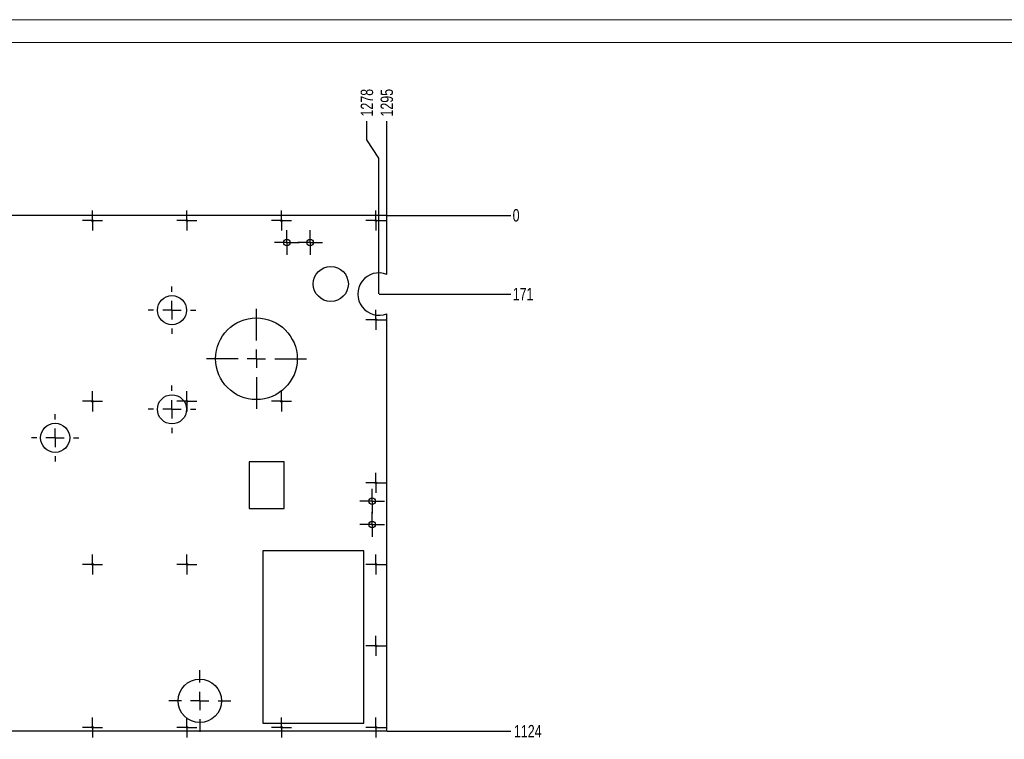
# Model space of a CAD drawing. Header units: millimetres. Extents: x 0 to 841, y 0 to 594.
# Tile 6 of 91: x 209 to 423, y 437 to 594. Entities that reach past the tile are written whole.
import ezdxf

# ---------------------------------------------------------------- set-up
doc = ezdxf.new("R2010")
doc.units = ezdxf.units.MM
doc.header["$PDSIZE"] = -1
doc.linetypes.add('CENTERX2', pattern=[20.32, 12.7, -2.54, 2.54, -2.54])
for name, color, linetype in [('COTES', 1, 'Continuous'), ('GRAVURES', 9, 'Continuous'), ('TRAIT-MIXTES', 3, 'CENTERX2')]:
    doc.layers.add(name, color=color, linetype=linetype)
doc.layers.add('TRAIT-FORT', color=4, linetype='Continuous', lineweight=25)
doc.styles.add('SLDTEXTSTYLE0', font='TXT', dxfattribs={"width": 0.75})
doc.dimstyles.new('SLDDIMSTYLE2', dxfattribs={"dimtxt": 2.7, "dimasz": 2, "dimexe": 0, "dimexo": 0.0625, "dimgap": 0.675, "dimtad": 0, "dimtih": 1, "dimtoh": 1, "dimdec": 0, "dimlfac": 10, "dimrnd": 1e-09, "dimzin": 12, "dimdsep": 46, "dimtxsty": 'SLDTEXTSTYLE0', "dimsah": 1, "dimcen": 0.09, "dimadec": 0, "dimazin": 3, "dimtfac": 1, "dimtdec": 0, "dimtofl": 0, "dimtmove": 0, "dimatfit": 3, "dimfxl": 1, "dimfrac": 2, "dimtolj": 1, "dimtzin": 12, "dimarcsym": 0})
doc.dimstyles.new('SLDDIMSTYLE6', dxfattribs={"dimtxt": 2.7, "dimasz": 0.333333, "dimexe": 0, "dimexo": 0.0625, "dimgap": 0.675, "dimtad": 0, "dimtih": 1, "dimtoh": 1, "dimdec": 0, "dimlfac": 10, "dimrnd": 1e-09, "dimdsep": 46, "dimtxsty": 'SLDTEXTSTYLE0', "dimblk1": 'ORIGIN', "dimblk2": 'ORIGIN', "dimsah": 1, "dimcen": 0.09, "dimadec": 0, "dimazin": 2, "dimtfac": 1, "dimtdec": 0, "dimtofl": 0, "dimtmove": 0, "dimatfit": 3, "dimldrblk": 'ORIGIN', "dimfxl": 1, "dimfrac": 2, "dimtolj": 1, "dimtzin": 12, "dimarcsym": 0})

# ---------------------------------------------------------------- blocks, each defined once
blk = doc.blocks.new('_D_97')
at = {"layer": 'COTES', "color": 0, "lineweight": -2, "transparency": 16777216}
blk.add_line((288.64, 551.37), (315.54, 551.37), dxfattribs=at)
at = {"layer": 'Defpoints', "color": 0, "transparency": 16777216}
for p in [(288.58, 551.37), (288.58, 551.37), (315.54, 551.37)]:
    blk.add_point(p, dxfattribs=at)
at = {"layer": 'COTES', "color": 0, "transparency": 16777216, "insert": (316.72, 551.37), "char_height": 2.7, "attachment_point": 5, "style": 'SLDTEXTSTYLE0'}
blk.add_mtext('\\A1;0', dxfattribs=at)
blk = doc.blocks.new('_Origin')
at = {"color": 0, "linetype": 'ByBlock', "lineweight": -2}
blk.add_line((0, 0), (-1, 0), dxfattribs=at)
blk.add_circle((0, 0), 0.5, dxfattribs=at)
blk = doc.blocks.new('_D_98')
at = {"layer": 'COTES', "color": 0, "lineweight": -2, "transparency": 16777216}
blk.add_line((286.92, 534.23), (315.54, 534.23), dxfattribs=at)
at = {"layer": 'Defpoints', "color": 0, "transparency": 16777216}
for p in [(288.58, 551.37), (286.85, 534.23), (315.54, 534.23)]:
    blk.add_point(p, dxfattribs=at)
at = {"layer": 'COTES', "color": 0, "transparency": 16777216, "insert": (318.24, 534.23), "char_height": 2.7, "attachment_point": 5, "style": 'SLDTEXTSTYLE0'}
blk.add_mtext('\\A1;171', dxfattribs=at)
blk = doc.blocks.new('_D_99')
at = {"layer": 'COTES', "color": 0, "lineweight": -2, "transparency": 16777216}
blk.add_line((288.64, 439.02), (315.54, 439.02), dxfattribs=at)
at = {"layer": 'Defpoints', "color": 0, "transparency": 16777216}
for p in [(288.58, 551.37), (288.58, 439.02), (315.54, 439.02)]:
    blk.add_point(p, dxfattribs=at)
at = {"layer": 'COTES', "color": 0, "transparency": 16777216, "insert": (319.26, 439.02), "char_height": 2.7, "attachment_point": 5, "style": 'SLDTEXTSTYLE0'}
blk.add_mtext('\\A1;1124', dxfattribs=at)
blk = doc.blocks.new('_D_101')
at = {"layer": 'COTES', "color": 0, "lineweight": -2, "transparency": 16777216}
for p, q in [((284.25, 567.86), (284.25, 571.86)), ((286.85, 563.86), (284.25, 567.86)), ((286.85, 534.3), (286.85, 563.86))]:
    blk.add_line(p, q, dxfattribs=at)
at = {"layer": 'Defpoints', "color": 0, "transparency": 16777216}
for p in [(284.25, 571.86), (159.08, 551.37), (286.85, 534.23)]:
    blk.add_point(p, dxfattribs=at)
at = {"layer": 'COTES', "color": 0, "transparency": 16777216, "insert": (284.25, 575.91), "char_height": 2.7, "attachment_point": 5, "rotation": 90, "style": 'SLDTEXTSTYLE0'}
blk.add_mtext('\\A1;1278', dxfattribs=at)
blk = doc.blocks.new('_D_102')
at = {"layer": 'COTES', "color": 0, "lineweight": -2, "transparency": 16777216}
blk.add_line((288.58, 551.44), (288.58, 571.86), dxfattribs=at)
at = {"layer": 'Defpoints', "color": 0, "transparency": 16777216}
for p in [(288.58, 571.86), (159.08, 551.37), (288.58, 551.37)]:
    blk.add_point(p, dxfattribs=at)
at = {"layer": 'COTES', "color": 0, "transparency": 16777216, "insert": (288.58, 575.91), "char_height": 2.7, "attachment_point": 5, "rotation": 90, "style": 'SLDTEXTSTYLE0'}
blk.add_mtext('\\A1;1295', dxfattribs=at)
blk = doc.blocks.new('SW_CENTERMARKSYMBOL_259')
at = {"layer": 'TRAIT-MIXTES', "color": 0}
for p, q in [((0, 4), (0, 5.17)), ((-4, 0), (-5.17, 0)), ((0, 0), (-2, 0)), ((0, 0), (0, 2)), ((0, 0), (0, -2)), ((0, 0), (2, 0)), ((4, 0), (5.17, 0)), ((0, -4), (0, -5.17))]:
    blk.add_line(p, q, dxfattribs=at)
blk = doc.blocks.new('SW_CENTERMARKSYMBOL_260')
at = {"layer": 'TRAIT-MIXTES', "color": 0}
for p, q in [((0, 4), (0, 10.89)), ((-4, 0), (-10.89, 0)), ((0, 0), (-2, 0)), ((0, 0), (0, 2)), ((0, 0), (0, -2)), ((0, 0), (2, 0)), ((4, 0), (10.89, 0)), ((0, -4), (0, -10.89))]:
    blk.add_line(p, q, dxfattribs=at)
blk = doc.blocks.new('SW_CENTERMARKSYMBOL_261')
at = {"layer": 'TRAIT-MIXTES', "color": 0}
for p, q in [((0, 4), (0, 5.17)), ((-4, 0), (-5.17, 0)), ((0, 0), (-2, 0)), ((0, 0), (0, 2)), ((0, 0), (0, -2)), ((0, 0), (2, 0)), ((4, 0), (5.17, 0)), ((0, -4), (0, -5.17))]:
    blk.add_line(p, q, dxfattribs=at)
blk = doc.blocks.new('SW_CENTERMARKSYMBOL_262')
at = {"layer": 'TRAIT-MIXTES', "color": 0}
for p, q in [((0, 4), (0, 5.17)), ((-4, 0), (-5.17, 0)), ((0, 0), (-2, 0)), ((0, 0), (0, 2)), ((0, 0), (0, -2)), ((0, 0), (2, 0)), ((4, 0), (5.17, 0)), ((0, -4), (0, -5.17))]:
    blk.add_line(p, q, dxfattribs=at)
blk = doc.blocks.new('SW_CENTERMARKSYMBOL_263')
at = {"layer": 'TRAIT-MIXTES', "color": 0}
for p, q in [((0, 4), (0, 6.73)), ((-4, 0), (-6.73, 0)), ((0, 0), (-2, 0)), ((0, 0), (0, 2)), ((0, 0), (0, -2)), ((0, 0), (2, 0)), ((4, 0), (6.73, 0)), ((0, -4), (0, -6.73))]:
    blk.add_line(p, q, dxfattribs=at)
blk = doc.blocks.new('SW_CENTERMARKSYMBOL_266')
at = {"layer": 'TRAIT-MIXTES', "color": 0}
for p, q in [((0, 2), (0, 2.7)), ((-2, 0), (-2.7, 0)), ((0, 0), (-2, 0)), ((0, 0), (0, 2)), ((0, 0), (0, -2)), ((0, 0), (2, 0)), ((2, 0), (2.7, 0)), ((0, -2), (0, -2.7))]:
    blk.add_line(p, q, dxfattribs=at)
blk = doc.blocks.new('SW_CENTERMARKSYMBOL_267')
at = {"layer": 'TRAIT-MIXTES', "color": 0}
for p, q in [((0, 2), (0, 2.7)), ((-2, 0), (-2.7, 0)), ((0, 0), (-2, 0)), ((0, 0), (0, 2)), ((0, 0), (0, -2)), ((0, 0), (2, 0)), ((2, 0), (2.7, 0)), ((0, -2), (0, -2.7))]:
    blk.add_line(p, q, dxfattribs=at)
blk = doc.blocks.new('SW_CENTERMARKSYMBOL_268')
at = {"layer": 'TRAIT-MIXTES', "color": 0}
for p, q in [((0, 2), (0, 2.7)), ((-2, 0), (-2.7, 0)), ((0, 0), (-2, 0)), ((0, 0), (0, 2)), ((0, 0), (0, -2)), ((0, 0), (2, 0)), ((2, 0), (2.7, 0)), ((0, -2), (0, -2.7))]:
    blk.add_line(p, q, dxfattribs=at)
blk = doc.blocks.new('SW_CENTERMARKSYMBOL_269')
at = {"layer": 'TRAIT-MIXTES', "color": 0}
for p, q in [((0, 2), (0, 2.7)), ((-2, 0), (-2.7, 0)), ((0, 0), (-2, 0)), ((0, 0), (0, 2)), ((0, 0), (0, -2)), ((0, 0), (2, 0)), ((2, 0), (2.7, 0)), ((0, -2), (0, -2.7))]:
    blk.add_line(p, q, dxfattribs=at)
blk = doc.blocks.new('SW_CENTERMARKSYMBOL_274')
at = {"layer": 'TRAIT-MIXTES', "color": 0}
for p, q in [((0, 2), (0, 2.18)), ((-2, 0), (-2.18, 0)), ((0, 0), (-2, 0)), ((0, 0), (0, 2)), ((0, 0), (0, -2)), ((0, 0), (2, 0)), ((2, 0), (2.18, 0)), ((0, -2), (0, -2.18))]:
    blk.add_line(p, q, dxfattribs=at)
blk = doc.blocks.new('SW_CENTERMARKSYMBOL_275')
at = {"layer": 'TRAIT-MIXTES', "color": 0}
for p, q in [((0, 2), (0, 2.18)), ((-2, 0), (-2.18, 0)), ((0, 0), (-2, 0)), ((0, 0), (0, 2)), ((0, 0), (0, -2)), ((0, 0), (2, 0)), ((2, 0), (2.18, 0)), ((0, -2), (0, -2.18))]:
    blk.add_line(p, q, dxfattribs=at)
blk = doc.blocks.new('SW_CENTERMARKSYMBOL_276')
at = {"layer": 'TRAIT-MIXTES', "color": 0}
for p, q in [((0, 2), (0, 2.18)), ((-2, 0), (-2.18, 0)), ((0, 0), (-2, 0)), ((0, 0), (0, 2)), ((0, 0), (0, -2)), ((0, 0), (2, 0)), ((2, 0), (2.18, 0)), ((0, -2), (0, -2.18))]:
    blk.add_line(p, q, dxfattribs=at)
blk = doc.blocks.new('SW_CENTERMARKSYMBOL_277')
at = {"layer": 'TRAIT-MIXTES', "color": 0}
for p, q in [((0, 2), (0, 2.18)), ((-2, 0), (-2.18, 0)), ((0, 0), (-2, 0)), ((0, 0), (0, 2)), ((0, 0), (0, -2)), ((0, 0), (2, 0)), ((2, 0), (2.18, 0)), ((0, -2), (0, -2.18))]:
    blk.add_line(p, q, dxfattribs=at)
blk = doc.blocks.new('SW_CENTERMARKSYMBOL_278')
at = {"layer": 'TRAIT-MIXTES', "color": 0}
for p, q in [((0, 2), (0, 2.18)), ((-2, 0), (-2.18, 0)), ((0, 0), (-2, 0)), ((0, 0), (0, 2)), ((0, 0), (0, -2)), ((0, 0), (2, 0)), ((2, 0), (2.18, 0)), ((0, -2), (0, -2.18))]:
    blk.add_line(p, q, dxfattribs=at)
blk = doc.blocks.new('SW_CENTERMARKSYMBOL_279')
at = {"layer": 'TRAIT-MIXTES', "color": 0}
for p, q in [((0, 2), (0, 2.18)), ((-2, 0), (-2.18, 0)), ((0, 0), (-2, 0)), ((0, 0), (0, 2)), ((0, 0), (0, -2)), ((0, 0), (2, 0)), ((2, 0), (2.18, 0)), ((0, -2), (0, -2.18))]:
    blk.add_line(p, q, dxfattribs=at)
blk = doc.blocks.new('SW_CENTERMARKSYMBOL_280')
at = {"layer": 'TRAIT-MIXTES', "color": 0}
for p, q in [((0, 2), (0, 2.18)), ((-2, 0), (-2.18, 0)), ((0, 0), (-2, 0)), ((0, 0), (0, 2)), ((0, 0), (0, -2)), ((0, 0), (2, 0)), ((2, 0), (2.18, 0)), ((0, -2), (0, -2.18))]:
    blk.add_line(p, q, dxfattribs=at)
blk = doc.blocks.new('SW_CENTERMARKSYMBOL_281')
at = {"layer": 'TRAIT-MIXTES', "color": 0}
for p, q in [((0, 2), (0, 2.18)), ((-2, 0), (-2.18, 0)), ((0, 0), (-2, 0)), ((0, 0), (0, 2)), ((0, 0), (0, -2)), ((0, 0), (2, 0)), ((2, 0), (2.18, 0)), ((0, -2), (0, -2.18))]:
    blk.add_line(p, q, dxfattribs=at)
blk = doc.blocks.new('SW_CENTERMARKSYMBOL_282')
at = {"layer": 'TRAIT-MIXTES', "color": 0}
for p, q in [((0, 2), (0, 2.18)), ((-2, 0), (-2.18, 0)), ((0, 0), (-2, 0)), ((0, 0), (0, 2)), ((0, 0), (0, -2)), ((0, 0), (2, 0)), ((2, 0), (2.18, 0)), ((0, -2), (0, -2.18))]:
    blk.add_line(p, q, dxfattribs=at)
blk = doc.blocks.new('SW_CENTERMARKSYMBOL_287')
at = {"layer": 'TRAIT-MIXTES', "color": 0}
for p, q in [((0, 2), (0, 2.18)), ((-2, 0), (-2.18, 0)), ((0, 0), (-2, 0)), ((0, 0), (0, 2)), ((0, 0), (0, -2)), ((0, 0), (2, 0)), ((2, 0), (2.18, 0)), ((0, -2), (0, -2.18))]:
    blk.add_line(p, q, dxfattribs=at)
blk = doc.blocks.new('SW_CENTERMARKSYMBOL_292')
at = {"layer": 'TRAIT-MIXTES', "color": 0}
for p, q in [((0, 2), (0, 2.18)), ((-2, 0), (-2.18, 0)), ((0, 0), (-2, 0)), ((0, 0), (0, 2)), ((0, 0), (0, -2)), ((0, 0), (2, 0)), ((2, 0), (2.18, 0)), ((0, -2), (0, -2.18))]:
    blk.add_line(p, q, dxfattribs=at)
blk = doc.blocks.new('SW_CENTERMARKSYMBOL_293')
at = {"layer": 'TRAIT-MIXTES', "color": 0}
for p, q in [((0, 2), (0, 2.18)), ((-2, 0), (-2.18, 0)), ((0, 0), (-2, 0)), ((0, 0), (0, 2)), ((0, 0), (0, -2)), ((0, 0), (2, 0)), ((2, 0), (2.18, 0)), ((0, -2), (0, -2.18))]:
    blk.add_line(p, q, dxfattribs=at)
blk = doc.blocks.new('SW_CENTERMARKSYMBOL_294')
at = {"layer": 'TRAIT-MIXTES', "color": 0}
for p, q in [((0, 2), (0, 2.18)), ((-2, 0), (-2.18, 0)), ((0, 0), (-2, 0)), ((0, 0), (0, 2)), ((0, 0), (0, -2)), ((0, 0), (2, 0)), ((2, 0), (2.18, 0)), ((0, -2), (0, -2.18))]:
    blk.add_line(p, q, dxfattribs=at)
blk = doc.blocks.new('SW_CENTERMARKSYMBOL_295')
at = {"layer": 'TRAIT-MIXTES', "color": 0}
for p, q in [((0, 2), (0, 2.18)), ((-2, 0), (-2.18, 0)), ((0, 0), (-2, 0)), ((0, 0), (0, 2)), ((0, 0), (0, -2)), ((0, 0), (2, 0)), ((2, 0), (2.18, 0)), ((0, -2), (0, -2.18))]:
    blk.add_line(p, q, dxfattribs=at)
blk = doc.blocks.new('SW_CENTERMARKSYMBOL_296')
at = {"layer": 'TRAIT-MIXTES', "color": 0}
for p, q in [((0, 2), (0, 2.18)), ((-2, 0), (-2.18, 0)), ((0, 0), (-2, 0)), ((0, 0), (0, 2)), ((0, 0), (0, -2)), ((0, 0), (2, 0)), ((2, 0), (2.18, 0)), ((0, -2), (0, -2.18))]:
    blk.add_line(p, q, dxfattribs=at)
blk = doc.blocks.new('SW_CENTERMARKSYMBOL_297')
at = {"layer": 'TRAIT-MIXTES', "color": 0}
for p, q in [((0, 2), (0, 2.18)), ((-2, 0), (-2.18, 0)), ((0, 0), (-2, 0)), ((0, 0), (0, 2)), ((0, 0), (0, -2)), ((0, 0), (2, 0)), ((2, 0), (2.18, 0)), ((0, -2), (0, -2.18))]:
    blk.add_line(p, q, dxfattribs=at)
blk = doc.blocks.new('SW_CENTERMARKSYMBOL_298')
at = {"layer": 'TRAIT-MIXTES', "color": 0}
for p, q in [((0, 2), (0, 2.18)), ((-2, 0), (-2.18, 0)), ((0, 0), (-2, 0)), ((0, 0), (0, 2)), ((0, 0), (0, -2)), ((0, 0), (2, 0)), ((2, 0), (2.18, 0)), ((0, -2), (0, -2.18))]:
    blk.add_line(p, q, dxfattribs=at)

msp = doc.modelspace()

# ---------------------------------------------------------------- linework, layer by layer
at = {"lineweight": 18}
for p, q in [((841, 594), (0, 594)), ((836, 589), (5, 589))]:
    msp.add_line(p, q, dxfattribs=at)
at = {"layer": 'GRAVURES', "lineweight": 25}
msp.add_circle((276.377, 536.442), 3.818, dxfattribs=at)
at = {"layer": 'TRAIT-FORT', "lineweight": 25}
for p, q in [((288.577, 551.373), (159.077, 551.373)), ((288.577, 538.51), (288.577, 551.373)), ((288.577, 439.018), (288.577, 529.957)), ((266.217, 497.707), (258.597, 497.707)), ((258.597, 497.707), (258.597, 487.547)), ((266.217, 487.547), (266.217, 497.707)), ((258.597, 487.547), (266.217, 487.547)), ((261.556, 478.276), (261.556, 440.776)), ((283.556, 478.276), (261.556, 478.276)), ((283.556, 440.776), (283.556, 478.276)), ((261.556, 440.776), (283.556, 440.776)), ((288.577, 439.018), (159.077, 439.018))]:
    msp.add_line(p, q, dxfattribs=at)
for centre, radius in [((224.488, 550.227), 0.18), ((245.062, 550.227), 0.18), ((265.636, 550.227), 0.18), ((286.21, 550.227), 0.18), ((266.786, 545.452), 0.7), ((271.866, 545.452), 0.7), ((241.795, 530.727), 3.175), ((260.179, 520.133), 8.89), ((286.21, 528.627), 0.18), ((224.488, 510.869), 0.18), ((241.795, 509.125), 3.175), ((245.062, 510.869), 0.18), ((265.636, 510.869), 0.18), ((216.357, 502.914), 3.175), ((286.21, 493.112), 0.18), ((285.371, 489.122), 0.7), ((285.371, 484.042), 0.7), ((224.488, 475.355), 0.18), ((245.062, 475.355), 0.18), ((286.21, 475.355), 0.18), ((286.21, 457.597), 0.18), ((247.85, 445.614), 4.727), ((224.488, 439.84), 0.18), ((245.062, 439.84), 0.18), ((265.636, 439.84), 0.18), ((286.21, 439.84), 0.18)]:
    msp.add_circle(centre, radius, dxfattribs=at)
msp.add_arc((286.855, 534.234), 4.61, 68.06264, 291.93736, dxfattribs=at)

# ---------------------------------------------------------------- block references
at = {"layer": 'TRAIT-MIXTES'}
for name, p in [('SW_CENTERMARKSYMBOL_298', (224.488, 550.227)), ('SW_CENTERMARKSYMBOL_297', (245.062, 550.227)), ('SW_CENTERMARKSYMBOL_296', (265.636, 550.227)), ('SW_CENTERMARKSYMBOL_295', (286.21, 550.227)), ('SW_CENTERMARKSYMBOL_266', (266.786, 545.452)), ('SW_CENTERMARKSYMBOL_267', (271.866, 545.452)), ('SW_CENTERMARKSYMBOL_262', (241.795, 530.727)), ('SW_CENTERMARKSYMBOL_260', (260.179, 520.133)), ('SW_CENTERMARKSYMBOL_287', (286.21, 528.627)), ('SW_CENTERMARKSYMBOL_292', (224.488, 510.869)), ('SW_CENTERMARKSYMBOL_261', (241.795, 509.125)), ('SW_CENTERMARKSYMBOL_293', (245.062, 510.869)), ('SW_CENTERMARKSYMBOL_294', (265.636, 510.869)), ('SW_CENTERMARKSYMBOL_259', (216.357, 502.914)), ('SW_CENTERMARKSYMBOL_279', (286.21, 493.112)), ('SW_CENTERMARKSYMBOL_268', (285.371, 489.122)), ('SW_CENTERMARKSYMBOL_269', (285.371, 484.042)), ('SW_CENTERMARKSYMBOL_282', (224.488, 475.355)), ('SW_CENTERMARKSYMBOL_281', (245.062, 475.355)), ('SW_CENTERMARKSYMBOL_280', (286.21, 475.355)), ('SW_CENTERMARKSYMBOL_278', (286.21, 457.597)), ('SW_CENTERMARKSYMBOL_263', (247.85, 445.614)), ('SW_CENTERMARKSYMBOL_274', (224.488, 439.84)), ('SW_CENTERMARKSYMBOL_275', (245.062, 439.84)), ('SW_CENTERMARKSYMBOL_276', (265.636, 439.84)), ('SW_CENTERMARKSYMBOL_277', (286.21, 439.84))]:
    msp.add_blockref(name, p, dxfattribs=at)

# ---------------------------------------------------------------- dimensions: what is measured, and where the dimension line sits
at = {"layer": 'COTES'}
for feature_location, offset, dtype, origin, dimstyle, picture, middle in [((286.855, 534.234), (-2.607, 37.626), 1, (159.077, 551.373), 'SLDDIMSTYLE2', '_D_101', (284.248, 575.909)), ((288.577, 551.373), (0, 20.486), 1, (159.077, 551.373), 'SLDDIMSTYLE2', '_D_102', (288.577, 575.909)), ((288.576860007, 551.373441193), (26.966566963, 0), 0, (288.576860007, 551.373441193), 'SLDDIMSTYLE6', '_D_97', (316.72467697, 551.373441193)), ((286.855, 534.234), (28.689, 0), 0, (288.577, 551.373), 'SLDDIMSTYLE2', '_D_98', (318.243, 534.234)), ((288.577, 439.018), (26.967, 0), 0, (288.577, 551.373), 'SLDDIMSTYLE2', '_D_99', (319.256, 439.018))]:
    dim = msp.add_ordinate_dim(feature_location=feature_location, offset=offset, dtype=dtype, origin=origin, dimstyle=dimstyle, dxfattribs=at)
    dim.commit()
    dim.dimension.update_dxf_attribs({"geometry": picture, "text_midpoint": middle})

doc.saveas('drawing.dxf')
